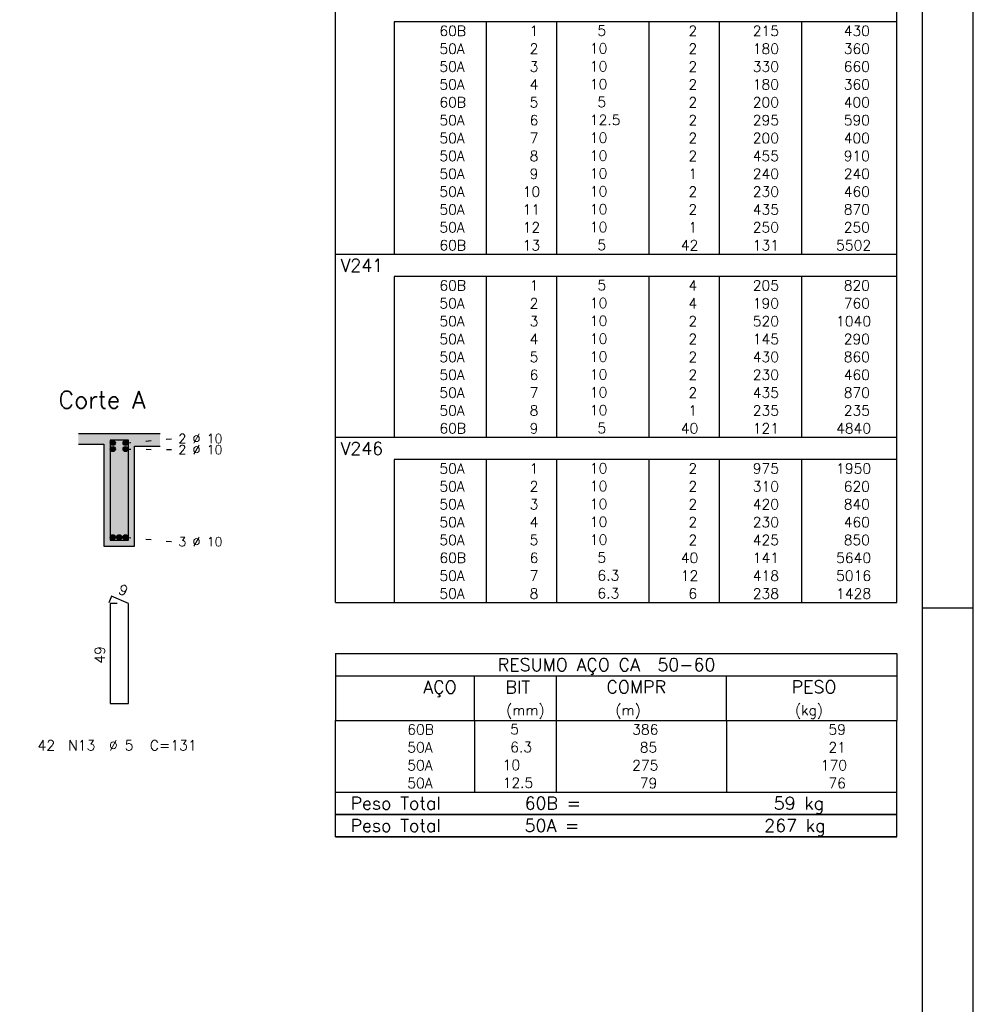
# Model space of a CAD drawing. Extents: x 0 to 84.1, y 0 to 59.4.
# Tile 7 of 8: x 65.4 to 84.1, y 21.9 to 41.2. Entities that reach past the tile are written whole.
import ezdxf

# ---------------------------------------------------------------- set-up
doc = ezdxf.new("R2010")
doc.units = 0
doc.header["$MEASUREMENT"] = 0
doc.linetypes.add('ESTILO_TQS_0002', pattern=[0.4, 0.1, -0.3])
for name, color, linetype in [('1', 1, 'CONTINUOUS'), ('2', 2, 'CONTINUOUS'), ('4', 4, 'CONTINUOUS'), ('6', 6, 'CONTINUOUS'), ('9', 9, 'CONTINUOUS')]:
    doc.layers.add(name, color=color, linetype=linetype)
doc.styles.get("Standard").update_dxf_attribs({"font": 'ROMANS.SHX'})

msp = doc.modelspace()

# ---------------------------------------------------------------- linework, layer by layer
at = {"layer": '1', "linetype": 'ESTILO_TQS_0002'}
for p, q in [((67.485, 32.935), (68.43, 33.02)), ((67.485, 32.815), (68.43, 32.804)), ((67.485, 31.085), (68.43, 31))]:
    msp.add_line(p, q, dxfattribs=at)
at = {"layer": '1', "linetype": 'Continuous'}
for centre in [(67.235, 32.935), (67.235, 32.815), (67.485, 32.935), (67.485, 32.815), (67.235, 31.085), (67.36, 31.085), (67.485, 31.085)]:
    msp.add_circle(centre, 0.05, dxfattribs=at)
at = {"layer": '2', "linetype": 'Continuous'}
for p, q in [((84.1, 0), (84.1, 59.4)), ((71.6, 41.183), (71.6, 41.62)), ((82.6, 41.183), (82.6, 41.62)), ((71.6, 40.833), (71.6, 41.183)), ((82.6, 41.183), (72.75, 41.183)), ((72.75, 41.183), (72.75, 40.833)), ((74.55, 41.183), (74.55, 40.833)), ((75.93, 41.183), (75.93, 40.833)), ((77.74, 41.183), (77.74, 40.833)), ((79.12, 41.183), (79.12, 40.833)), ((80.73, 41.183), (80.73, 40.833)), ((82.6, 40.833), (82.6, 41.183)), ((71.6, 40.483), (71.6, 40.833)), ((72.75, 40.833), (72.75, 40.483)), ((74.55, 40.833), (74.55, 40.483)), ((75.93, 40.833), (75.93, 40.483)), ((77.74, 40.833), (77.74, 40.483)), ((79.12, 40.833), (79.12, 40.483)), ((80.73, 40.833), (80.73, 40.483)), ((82.6, 40.483), (82.6, 40.833)), ((71.6, 40.133), (71.6, 40.483)), ((72.75, 40.483), (72.75, 40.133)), ((74.55, 40.483), (74.55, 40.133)), ((75.93, 40.483), (75.93, 40.133)), ((77.74, 40.483), (77.74, 40.133)), ((79.12, 40.483), (79.12, 40.133)), ((80.73, 40.483), (80.73, 40.133)), ((82.6, 40.133), (82.6, 40.483)), ((71.6, 39.783), (71.6, 40.133)), ((72.75, 40.133), (72.75, 39.783)), ((74.55, 40.133), (74.55, 39.783)), ((75.93, 40.133), (75.93, 39.783)), ((77.74, 40.133), (77.74, 39.783)), ((79.12, 40.133), (79.12, 39.783)), ((80.73, 40.133), (80.73, 39.783)), ((82.6, 39.783), (82.6, 40.133)), ((71.6, 39.433), (71.6, 39.783)), ((72.75, 39.783), (72.75, 39.433)), ((74.55, 39.783), (74.55, 39.433)), ((75.93, 39.783), (75.93, 39.433)), ((77.74, 39.783), (77.74, 39.433)), ((79.12, 39.783), (79.12, 39.433)), ((80.73, 39.783), (80.73, 39.433)), ((82.6, 39.433), (82.6, 39.783)), ((71.6, 39.083), (71.6, 39.433)), ((72.75, 39.433), (72.75, 39.083)), ((74.55, 39.433), (74.55, 39.083)), ((75.93, 39.433), (75.93, 39.083)), ((77.74, 39.433), (77.74, 39.083)), ((79.12, 39.433), (79.12, 39.083)), ((80.73, 39.433), (80.73, 39.083)), ((82.6, 39.083), (82.6, 39.433)), ((71.6, 38.733), (71.6, 39.083)), ((72.75, 39.083), (72.75, 38.733)), ((74.55, 39.083), (74.55, 38.733)), ((75.93, 39.083), (75.93, 38.733)), ((77.74, 39.083), (77.74, 38.733)), ((79.12, 39.083), (79.12, 38.733)), ((80.73, 39.083), (80.73, 38.733)), ((82.6, 38.733), (82.6, 39.083)), ((71.6, 38.383), (71.6, 38.733)), ((72.75, 38.733), (72.75, 38.383)), ((74.55, 38.733), (74.55, 38.383)), ((75.93, 38.733), (75.93, 38.383)), ((77.74, 38.733), (77.74, 38.383)), ((79.12, 38.733), (79.12, 38.383)), ((80.73, 38.733), (80.73, 38.383)), ((82.6, 38.383), (82.6, 38.733)), ((71.6, 38.033), (71.6, 38.383)), ((72.75, 38.383), (72.75, 38.033)), ((74.55, 38.383), (74.55, 38.033)), ((75.93, 38.383), (75.93, 38.033)), ((77.74, 38.383), (77.74, 38.033)), ((79.12, 38.383), (79.12, 38.033)), ((80.73, 38.383), (80.73, 38.033)), ((82.6, 38.033), (82.6, 38.383)), ((71.6, 37.683), (71.6, 38.033)), ((72.75, 38.033), (72.75, 37.683)), ((74.55, 38.033), (74.55, 37.683)), ((75.93, 38.033), (75.93, 37.683)), ((77.74, 38.033), (77.74, 37.683)), ((79.12, 38.033), (79.12, 37.683)), ((80.73, 38.033), (80.73, 37.683)), ((82.6, 37.683), (82.6, 38.033)), ((71.6, 37.333), (71.6, 37.683)), ((72.75, 37.683), (72.75, 37.333)), ((74.55, 37.683), (74.55, 37.333)), ((75.93, 37.683), (75.93, 37.333)), ((77.74, 37.683), (77.74, 37.333)), ((79.12, 37.683), (79.12, 37.333)), ((80.73, 37.683), (80.73, 37.333)), ((82.6, 37.333), (82.6, 37.683)), ((71.6, 36.983), (71.6, 37.333)), ((72.75, 37.333), (72.75, 36.983)), ((74.55, 37.333), (74.55, 36.983)), ((75.93, 37.333), (75.93, 36.983)), ((77.74, 37.333), (77.74, 36.983)), ((79.12, 37.333), (79.12, 36.983)), ((80.73, 37.333), (80.73, 36.983)), ((82.6, 36.983), (82.6, 37.333)), ((71.6, 36.633), (71.6, 36.983)), ((72.75, 36.983), (72.75, 36.633)), ((74.55, 36.983), (74.55, 36.633)), ((75.93, 36.983), (75.93, 36.633)), ((77.74, 36.983), (77.74, 36.633)), ((79.12, 36.983), (79.12, 36.633)), ((80.73, 36.983), (80.73, 36.633)), ((82.6, 36.633), (82.6, 36.983)), ((71.6, 36.195), (71.6, 36.633)), ((71.6, 36.633), (82.6, 36.633)), ((82.6, 36.195), (82.6, 36.633)), ((71.6, 35.845), (71.6, 36.195)), ((82.6, 36.195), (72.75, 36.195)), ((72.75, 36.195), (72.75, 35.845)), ((74.55, 36.195), (74.55, 35.845)), ((75.93, 36.195), (75.93, 35.845)), ((77.74, 36.195), (77.74, 35.845)), ((79.12, 36.195), (79.12, 35.845)), ((80.73, 36.195), (80.73, 35.845)), ((82.6, 35.845), (82.6, 36.195)), ((71.6, 35.495), (71.6, 35.845)), ((72.75, 35.845), (72.75, 35.495)), ((74.55, 35.845), (74.55, 35.495)), ((75.93, 35.845), (75.93, 35.495)), ((77.74, 35.845), (77.74, 35.495)), ((79.12, 35.845), (79.12, 35.495)), ((80.73, 35.845), (80.73, 35.495)), ((82.6, 35.495), (82.6, 35.845)), ((71.6, 35.145), (71.6, 35.495)), ((72.75, 35.495), (72.75, 35.145)), ((74.55, 35.495), (74.55, 35.145)), ((75.93, 35.495), (75.93, 35.145)), ((77.74, 35.495), (77.74, 35.145)), ((79.12, 35.495), (79.12, 35.145)), ((80.73, 35.495), (80.73, 35.145)), ((82.6, 35.145), (82.6, 35.495)), ((71.6, 34.795), (71.6, 35.145)), ((72.75, 35.145), (72.75, 34.795)), ((74.55, 35.145), (74.55, 34.795)), ((75.93, 35.145), (75.93, 34.795)), ((77.74, 35.145), (77.74, 34.795)), ((79.12, 35.145), (79.12, 34.795)), ((80.73, 35.145), (80.73, 34.795)), ((82.6, 34.795), (82.6, 35.145)), ((71.6, 34.445), (71.6, 34.795)), ((72.75, 34.795), (72.75, 34.445)), ((74.55, 34.795), (74.55, 34.445)), ((75.93, 34.795), (75.93, 34.445)), ((77.74, 34.795), (77.74, 34.445)), ((79.12, 34.795), (79.12, 34.445)), ((80.73, 34.795), (80.73, 34.445)), ((82.6, 34.445), (82.6, 34.795)), ((71.6, 34.095), (71.6, 34.445)), ((72.75, 34.445), (72.75, 34.095)), ((74.55, 34.445), (74.55, 34.095)), ((75.93, 34.445), (75.93, 34.095)), ((77.74, 34.445), (77.74, 34.095)), ((79.12, 34.445), (79.12, 34.095)), ((80.73, 34.445), (80.73, 34.095)), ((82.6, 34.095), (82.6, 34.445)), ((71.6, 33.745), (71.6, 34.095)), ((72.75, 34.095), (72.75, 33.745)), ((74.55, 34.095), (74.55, 33.745)), ((75.93, 34.095), (75.93, 33.745)), ((77.74, 34.095), (77.74, 33.745)), ((79.12, 34.095), (79.12, 33.745)), ((80.73, 34.095), (80.73, 33.745)), ((82.6, 33.745), (82.6, 34.095)), ((71.6, 33.395), (71.6, 33.745)), ((72.75, 33.745), (72.75, 33.395)), ((74.55, 33.745), (74.55, 33.395)), ((75.93, 33.745), (75.93, 33.395)), ((77.74, 33.745), (77.74, 33.395)), ((79.12, 33.745), (79.12, 33.395)), ((80.73, 33.745), (80.73, 33.395)), ((82.6, 33.395), (82.6, 33.745)), ((71.6, 33.045), (71.6, 33.395)), ((72.75, 33.395), (72.75, 33.045)), ((74.55, 33.395), (74.55, 33.045)), ((75.93, 33.395), (75.93, 33.045)), ((77.74, 33.395), (77.74, 33.045)), ((79.12, 33.395), (79.12, 33.045)), ((80.73, 33.395), (80.73, 33.045)), ((82.6, 33.045), (82.6, 33.395)), ((68.16, 33.11), (66.56, 33.11)), ((71.6, 32.608), (71.6, 33.045)), ((71.6, 33.045), (82.6, 33.045)), ((82.6, 32.608), (82.6, 33.045)), ((66.56, 32.91), (67.06, 32.91)), ((67.06, 32.91), (67.06, 30.91)), ((67.66, 30.91), (67.66, 32.87)), ((67.66, 32.87), (68.16, 32.87)), ((71.6, 32.258), (71.6, 32.608)), ((82.6, 32.608), (72.75, 32.608)), ((72.75, 32.608), (72.75, 32.258)), ((74.55, 32.608), (74.55, 32.258)), ((75.93, 32.608), (75.93, 32.258)), ((77.74, 32.608), (77.74, 32.258)), ((79.12, 32.608), (79.12, 32.258)), ((80.73, 32.608), (80.73, 32.258)), ((82.6, 32.258), (82.6, 32.608)), ((71.6, 31.908), (71.6, 32.258)), ((72.75, 32.258), (72.75, 31.908)), ((74.55, 32.258), (74.55, 31.908)), ((75.93, 32.258), (75.93, 31.908)), ((77.74, 32.258), (77.74, 31.908)), ((79.12, 32.258), (79.12, 31.908)), ((80.73, 32.258), (80.73, 31.908)), ((82.6, 31.908), (82.6, 32.258)), ((71.6, 31.558), (71.6, 31.908)), ((72.75, 31.908), (72.75, 31.558)), ((74.55, 31.908), (74.55, 31.558)), ((75.93, 31.908), (75.93, 31.558)), ((77.74, 31.908), (77.74, 31.558)), ((79.12, 31.908), (79.12, 31.558)), ((80.73, 31.908), (80.73, 31.558)), ((82.6, 31.558), (82.6, 31.908)), ((71.6, 31.208), (71.6, 31.558)), ((72.75, 31.558), (72.75, 31.208)), ((74.55, 31.558), (74.55, 31.208)), ((75.93, 31.558), (75.93, 31.208)), ((77.74, 31.558), (77.74, 31.208)), ((79.12, 31.558), (79.12, 31.208)), ((80.73, 31.558), (80.73, 31.208)), ((82.6, 31.208), (82.6, 31.558)), ((71.6, 30.858), (71.6, 31.208)), ((72.75, 31.208), (72.75, 30.858)), ((74.55, 31.208), (74.55, 30.858)), ((75.93, 31.208), (75.93, 30.858)), ((77.74, 31.208), (77.74, 30.858)), ((79.12, 31.208), (79.12, 30.858)), ((80.73, 31.208), (80.73, 30.858)), ((82.6, 30.858), (82.6, 31.208)), ((67.06, 30.91), (67.66, 30.91)), ((71.6, 30.508), (71.6, 30.858)), ((72.75, 30.858), (72.75, 30.508)), ((74.55, 30.858), (74.55, 30.508)), ((75.93, 30.858), (75.93, 30.508)), ((77.74, 30.858), (77.74, 30.508)), ((79.12, 30.858), (79.12, 30.508)), ((80.73, 30.858), (80.73, 30.508)), ((82.6, 30.508), (82.6, 30.858)), ((71.6, 30.158), (71.6, 30.508)), ((72.75, 30.508), (72.75, 30.158)), ((74.55, 30.508), (74.55, 30.158)), ((75.93, 30.508), (75.93, 30.158)), ((77.74, 30.508), (77.74, 30.158)), ((79.12, 30.508), (79.12, 30.158)), ((80.73, 30.508), (80.73, 30.158)), ((82.6, 30.158), (82.6, 30.508)), ((71.6, 29.808), (71.6, 30.158)), ((72.75, 30.158), (72.75, 29.808)), ((74.55, 30.158), (74.55, 29.808)), ((75.93, 30.158), (75.93, 29.808)), ((77.74, 30.158), (77.74, 29.808)), ((79.12, 30.158), (79.12, 29.808)), ((80.73, 30.158), (80.73, 29.808)), ((82.6, 29.808), (82.6, 30.158)), ((71.6, 29.808), (82.6, 29.808)), ((84.1, 29.7), (83.1, 29.7)), ((71.6, 28.808), (71.6, 27.495)), ((71.6, 28.808), (82.6, 28.808)), ((82.6, 28.808), (82.6, 27.495)), ((71.6, 28.37), (82.6, 28.37)), ((74.32, 27.495), (74.32, 28.37)), ((75.93, 27.495), (75.93, 28.37)), ((79.265, 27.495), (79.265, 28.37)), ((71.6, 27.495), (82.6, 27.495)), ((71.6, 27.145), (71.6, 27.495)), ((74.32, 27.495), (74.32, 27.145)), ((75.93, 27.145), (75.93, 27.495)), ((79.265, 27.495), (79.265, 27.145)), ((82.6, 27.145), (82.6, 27.495)), ((71.6, 26.795), (71.6, 27.145)), ((74.32, 27.145), (74.32, 26.795)), ((75.93, 26.795), (75.93, 27.145)), ((79.265, 27.145), (79.265, 26.795)), ((82.6, 26.795), (82.6, 27.145)), ((71.6, 26.445), (71.6, 26.795)), ((74.32, 26.795), (74.32, 26.445)), ((75.93, 26.445), (75.93, 26.795)), ((79.265, 26.795), (79.265, 26.445)), ((82.6, 26.445), (82.6, 26.795)), ((71.6, 26.095), (71.6, 26.445)), ((74.32, 26.445), (74.32, 26.095)), ((75.93, 26.095), (75.93, 26.445)), ((79.265, 26.445), (79.265, 26.095)), ((82.6, 26.095), (82.6, 26.445)), ((71.6, 26.095), (82.6, 26.095)), ((71.6, 25.658), (71.6, 26.095)), ((71.6, 26.095), (82.6, 26.095)), ((82.6, 25.658), (82.6, 26.095)), ((82.6, 25.658), (71.6, 25.658)), ((71.6, 25.22), (71.6, 25.658)), ((71.6, 25.658), (82.6, 25.658)), ((82.6, 25.22), (82.6, 25.658)), ((82.6, 25.22), (71.6, 25.22)), ((71.6, 25.22), (82.6, 25.22))]:
    msp.add_line(p, q, dxfattribs=at)
msp.add_lwpolyline([(83.1, 1), (2.5, 1), (2.5, 58.4), (83.1, 58.4), (83.1, 1)], dxfattribs=at)
at = {"layer": '4', "linetype": 'Continuous'}
msp.add_lwpolyline([(67.18, 32.99), (67.18, 31.03), (67.54, 31.03), (67.54, 32.99), (67.18, 32.99)], dxfattribs=at)
at = {"layer": '6', "linetype": 'Continuous'}
for p, q in [((67.208, 29.93), (67.154, 29.801)), ((67.54, 29.79), (67.208, 29.93)), ((67.32, 29.79), (67.18, 29.79)), ((67.18, 29.79), (67.18, 27.83)), ((67.54, 27.83), (67.54, 29.79)), ((67.18, 27.83), (67.54, 27.83))]:
    msp.add_line(p, q, dxfattribs=at)
at = {"layer": '9', "linetype": 'Continuous'}
for points in [[(66.56, 33.11), (66.56, 32.91), (67.06, 32.91)], [(66.56, 33.11), (67.06, 32.91), (68.16, 33.11)], [(67.06, 32.91), (67.66, 32.87), (68.16, 33.11)], [(67.66, 32.87), (68.16, 32.87), (68.16, 33.11)], [(67.06, 30.91), (67.66, 30.91), (67.06, 32.91)], [(67.66, 30.91), (67.66, 32.87), (67.06, 32.91)], [(67.285, 32.935), (67.21, 32.978), (67.188, 32.952)], [(67.285, 32.935), (67.188, 32.952), (67.188, 32.918)], [(67.285, 32.935), (67.188, 32.918), (67.21, 32.892)], [(67.285, 32.815), (67.21, 32.858), (67.188, 32.832)], [(67.285, 32.815), (67.188, 32.832), (67.188, 32.798)], [(67.285, 32.815), (67.188, 32.798), (67.21, 32.772)], [(67.285, 32.935), (67.244, 32.984), (67.21, 32.978)], [(67.285, 32.935), (67.21, 32.892), (67.244, 32.886)], [(67.285, 32.815), (67.244, 32.864), (67.21, 32.858)], [(67.285, 32.815), (67.21, 32.772), (67.244, 32.766)], [(67.285, 32.935), (67.273, 32.967), (67.244, 32.984)], [(67.285, 32.935), (67.244, 32.886), (67.273, 32.903)], [(67.285, 32.815), (67.273, 32.847), (67.244, 32.864)], [(67.285, 32.815), (67.244, 32.766), (67.273, 32.783)], [(67.285, 32.935), (67.273, 32.903), (67.285, 32.935)], [(67.285, 32.815), (67.273, 32.783), (67.285, 32.815)], [(67.535, 32.935), (67.46, 32.978), (67.438, 32.952)], [(67.535, 32.935), (67.438, 32.952), (67.438, 32.918)], [(67.535, 32.935), (67.438, 32.918), (67.46, 32.892)], [(67.535, 32.815), (67.46, 32.858), (67.438, 32.832)], [(67.535, 32.815), (67.438, 32.832), (67.438, 32.798)], [(67.535, 32.815), (67.438, 32.798), (67.46, 32.772)], [(67.535, 32.935), (67.494, 32.984), (67.46, 32.978)], [(67.535, 32.935), (67.46, 32.892), (67.494, 32.886)], [(67.535, 32.815), (67.494, 32.864), (67.46, 32.858)], [(67.535, 32.815), (67.46, 32.772), (67.494, 32.766)], [(67.535, 32.935), (67.523, 32.967), (67.494, 32.984)], [(67.535, 32.935), (67.494, 32.886), (67.523, 32.903)], [(67.535, 32.815), (67.523, 32.847), (67.494, 32.864)], [(67.535, 32.815), (67.494, 32.766), (67.523, 32.783)], [(67.535, 32.935), (67.523, 32.903), (67.535, 32.935)], [(67.535, 32.815), (67.523, 32.783), (67.535, 32.815)], [(67.285, 31.085), (67.21, 31.128), (67.188, 31.102)], [(67.285, 31.085), (67.188, 31.102), (67.188, 31.068)], [(67.285, 31.085), (67.188, 31.068), (67.21, 31.042)], [(67.285, 31.085), (67.244, 31.134), (67.21, 31.128)], [(67.285, 31.085), (67.21, 31.042), (67.244, 31.036)], [(67.285, 31.085), (67.273, 31.117), (67.244, 31.134)], [(67.285, 31.085), (67.244, 31.036), (67.273, 31.053)], [(67.285, 31.085), (67.273, 31.053), (67.285, 31.085)], [(67.41, 31.085), (67.335, 31.128), (67.313, 31.102)], [(67.41, 31.085), (67.313, 31.102), (67.313, 31.068)], [(67.41, 31.085), (67.313, 31.068), (67.335, 31.042)], [(67.41, 31.085), (67.369, 31.134), (67.335, 31.128)], [(67.41, 31.085), (67.335, 31.042), (67.369, 31.036)], [(67.41, 31.085), (67.398, 31.117), (67.369, 31.134)], [(67.41, 31.085), (67.369, 31.036), (67.398, 31.053)], [(67.41, 31.085), (67.398, 31.053), (67.41, 31.085)], [(67.535, 31.085), (67.46, 31.128), (67.438, 31.102)], [(67.535, 31.085), (67.438, 31.102), (67.438, 31.068)], [(67.535, 31.085), (67.438, 31.068), (67.46, 31.042)], [(67.535, 31.085), (67.494, 31.134), (67.46, 31.128)], [(67.535, 31.085), (67.46, 31.042), (67.494, 31.036)], [(67.535, 31.085), (67.523, 31.117), (67.494, 31.134)], [(67.535, 31.085), (67.494, 31.036), (67.523, 31.053)], [(67.535, 31.085), (67.523, 31.053), (67.535, 31.085)]]:
    msp.add_solid(points, dxfattribs=at)

# ---------------------------------------------------------------- texts
at = {"layer": '2', "linetype": 'Continuous'}
for s, height, p in [('     60B', 0.2, (72.89, 40.908)), ('  1', 0.2, (75.13, 40.908)), ('    5  ', 0.2, (76.137, 40.914)), ('    2', 0.2, (77.92, 40.908)), ('   215', 0.2, (79.33, 40.908)), ('    430', 0.2, (80.964, 40.908)), ('     50A', 0.2, (72.89, 40.558)), ('  2', 0.2, (75.13, 40.558)), ('   10  ', 0.2, (76.137, 40.564)), ('    2', 0.2, (77.92, 40.558)), ('   180', 0.2, (79.33, 40.558)), ('    360', 0.2, (80.964, 40.558)), ('     50A', 0.2, (72.89, 40.208)), ('  3', 0.2, (75.13, 40.208)), ('   10  ', 0.2, (76.137, 40.214)), ('    2', 0.2, (77.92, 40.208)), ('   330', 0.2, (79.33, 40.208)), ('    660', 0.2, (80.964, 40.208)), ('     50A', 0.2, (72.89, 39.858)), ('  4', 0.2, (75.13, 39.858)), ('   10  ', 0.2, (76.137, 39.864)), ('    2', 0.2, (77.92, 39.858)), ('   180', 0.2, (79.33, 39.858)), ('    360', 0.2, (80.964, 39.858)), ('     60B', 0.2, (72.89, 39.508)), ('  5', 0.2, (75.13, 39.508)), ('    5  ', 0.2, (76.137, 39.514)), ('    2', 0.2, (77.92, 39.508)), ('   200', 0.2, (79.33, 39.508)), ('    400', 0.2, (80.964, 39.508)), ('     50A', 0.2, (72.89, 39.158)), ('  6', 0.2, (75.13, 39.158)), ('   12.5', 0.2, (76.137, 39.164)), ('    2', 0.2, (77.92, 39.158)), ('   295', 0.2, (79.33, 39.158)), ('    590', 0.2, (80.964, 39.158)), ('     50A', 0.2, (72.89, 38.808)), ('  7', 0.2, (75.13, 38.808)), ('   10  ', 0.2, (76.137, 38.814)), ('    2', 0.2, (77.92, 38.808)), ('   200', 0.2, (79.33, 38.808)), ('    400', 0.2, (80.964, 38.808)), ('     50A', 0.2, (72.89, 38.458)), ('  8', 0.2, (75.13, 38.458)), ('   10  ', 0.2, (76.137, 38.464)), ('    2', 0.2, (77.92, 38.458)), ('   455', 0.2, (79.33, 38.458)), ('    910', 0.2, (80.964, 38.458)), ('     50A', 0.2, (72.89, 38.108)), ('  9', 0.2, (75.13, 38.108)), ('   10  ', 0.2, (76.137, 38.114)), ('    1', 0.2, (77.92, 38.108)), ('   240', 0.2, (79.33, 38.108)), ('    240', 0.2, (80.964, 38.108)), ('     50A', 0.2, (72.89, 37.758)), (' 10', 0.2, (75.13, 37.758)), ('   10  ', 0.2, (76.137, 37.764)), ('    2', 0.2, (77.92, 37.758)), ('   230', 0.2, (79.33, 37.758)), ('    460', 0.2, (80.964, 37.758)), ('     50A', 0.2, (72.89, 37.408)), (' 11', 0.2, (75.13, 37.408)), ('   10  ', 0.2, (76.137, 37.414)), ('    2', 0.2, (77.92, 37.408)), ('   435', 0.2, (79.33, 37.408)), ('    870', 0.2, (80.964, 37.408)), ('     50A', 0.2, (72.89, 37.058)), (' 12', 0.2, (75.13, 37.058)), ('   10  ', 0.2, (76.137, 37.064)), ('    1', 0.2, (77.92, 37.058)), ('   250', 0.2, (79.33, 37.058)), ('    250', 0.2, (80.964, 37.058)), ('     60B', 0.2, (72.89, 36.708)), (' 13', 0.2, (75.13, 36.708)), ('    5  ', 0.2, (76.137, 36.714)), ('   42', 0.2, (77.92, 36.708)), ('   131', 0.2, (79.33, 36.708)), ('   5502', 0.2, (80.964, 36.708)), ('V241', 0.25, (71.696, 36.289)), ('     60B', 0.2, (72.89, 35.92)), ('  1', 0.2, (75.13, 35.92)), ('    5  ', 0.2, (76.137, 35.926)), ('    4', 0.2, (77.92, 35.92)), ('   205', 0.2, (79.33, 35.92)), ('    820', 0.2, (80.964, 35.92)), ('     50A', 0.2, (72.89, 35.57)), ('  2', 0.2, (75.13, 35.57)), ('   10  ', 0.2, (76.137, 35.576)), ('    4', 0.2, (77.92, 35.57)), ('   190', 0.2, (79.33, 35.57)), ('    760', 0.2, (80.964, 35.57)), ('     50A', 0.2, (72.89, 35.22)), ('  3', 0.2, (75.13, 35.22)), ('   10  ', 0.2, (76.137, 35.226)), ('    2', 0.2, (77.92, 35.22)), ('   520', 0.2, (79.33, 35.22)), ('   1040', 0.2, (80.964, 35.22)), ('     50A', 0.2, (72.89, 34.87)), ('  4', 0.2, (75.13, 34.87)), ('   10  ', 0.2, (76.137, 34.876)), ('    2', 0.2, (77.92, 34.87)), ('   145', 0.2, (79.33, 34.87)), ('    290', 0.2, (80.964, 34.87)), ('   10  ', 0.2, (76.137, 34.526)), ('     50A', 0.2, (72.89, 34.52)), ('  5', 0.2, (75.13, 34.52)), ('    2', 0.2, (77.92, 34.52)), ('   430', 0.2, (79.33, 34.52)), ('    860', 0.2, (80.964, 34.52)), ('     50A', 0.2, (72.89, 34.17)), ('  6', 0.2, (75.13, 34.17)), ('   10  ', 0.2, (76.137, 34.176)), ('    2', 0.2, (77.92, 34.17)), ('   230', 0.2, (79.33, 34.17)), ('    460', 0.2, (80.964, 34.17)), ('Corte A', 0.34, (66.17, 33.61)), ('     50A', 0.2, (72.89, 33.82)), ('  7', 0.2, (75.13, 33.82)), ('   10  ', 0.2, (76.137, 33.826)), ('    2', 0.2, (77.92, 33.82)), ('   435', 0.2, (79.33, 33.82)), ('    870', 0.2, (80.964, 33.82)), ('     50A', 0.2, (72.89, 33.47)), ('  8', 0.2, (75.13, 33.47)), ('   10  ', 0.2, (76.137, 33.476)), ('    1', 0.2, (77.92, 33.47)), ('   235', 0.2, (79.33, 33.47)), ('    235', 0.2, (80.964, 33.47)), ('     60B', 0.2, (72.89, 33.12)), ('  9', 0.2, (75.13, 33.12)), ('    5  ', 0.2, (76.137, 33.126)), ('   40', 0.2, (77.92, 33.12)), ('   121', 0.2, (79.33, 33.12)), ('   4840', 0.2, (80.964, 33.12)), ('2 %%c 10', 0.18, (68.52, 32.93)), ('2 %%c 10', 0.18, (68.52, 32.714)), ('V246', 0.25, (71.696, 32.701)), ('     50A', 0.2, (72.89, 32.333)), ('  1', 0.2, (75.13, 32.333)), ('   10  ', 0.2, (76.137, 32.339)), ('    2', 0.2, (77.92, 32.333)), ('   975', 0.2, (79.33, 32.333)), ('   1950', 0.2, (80.964, 32.333)), ('     50A', 0.2, (72.89, 31.983)), ('  2', 0.2, (75.13, 31.983)), ('   10  ', 0.2, (76.137, 31.989)), ('    2', 0.2, (77.92, 31.983)), ('   310', 0.2, (79.33, 31.983)), ('    620', 0.2, (80.964, 31.983)), ('     50A', 0.2, (72.89, 31.633)), ('  3', 0.2, (75.13, 31.633)), ('   10  ', 0.2, (76.137, 31.639)), ('    2', 0.2, (77.92, 31.633)), ('   420', 0.2, (79.33, 31.633)), ('    840', 0.2, (80.964, 31.633)), ('     50A', 0.2, (72.89, 31.283)), ('  4', 0.2, (75.13, 31.283)), ('   10  ', 0.2, (76.137, 31.289)), ('    2', 0.2, (77.92, 31.283)), ('   230', 0.2, (79.33, 31.283)), ('    460', 0.2, (80.964, 31.283)), ('3 %%c 10', 0.18, (68.52, 30.91)), ('     50A', 0.2, (72.89, 30.933)), ('  5', 0.2, (75.13, 30.933)), ('   10  ', 0.2, (76.137, 30.939)), ('    2', 0.2, (77.92, 30.933)), ('   425', 0.2, (79.33, 30.933)), ('    850', 0.2, (80.964, 30.933)), ('     60B', 0.2, (72.89, 30.583)), ('  6', 0.2, (75.13, 30.583)), ('    5  ', 0.2, (76.137, 30.589)), ('   40', 0.2, (77.92, 30.583)), ('   141', 0.2, (79.33, 30.583)), ('   5640', 0.2, (80.964, 30.583)), ('     50A', 0.2, (72.89, 30.233)), ('  7', 0.2, (75.13, 30.233)), ('    6.3', 0.2, (76.137, 30.239)), ('   12', 0.2, (77.92, 30.233)), ('   418', 0.2, (79.33, 30.233)), ('   5016', 0.2, (80.964, 30.233)), ('     50A', 0.2, (72.89, 29.883)), ('  8', 0.2, (75.13, 29.883)), ('    6.3', 0.2, (76.137, 29.889)), ('    6', 0.2, (77.92, 29.883)), ('   238', 0.2, (79.33, 29.883)), ('   1428', 0.2, (80.964, 29.883)), ('RESUMO AÇO CA  50-60', 0.25, (74.78, 28.464)), ('AÇO', 0.25, (73.32, 28.026)), ('BIT', 0.25, (74.93, 28.026)), ('COMPR', 0.25, (76.909, 28.03)), ('PESO', 0.25, (80.538, 28.03)), ('(mm)', 0.2, (74.944, 27.599)), ('(m)', 0.2, (77.086, 27.599)), ('(kg)', 0.2, (80.606, 27.599)), ('     60B', 0.2, (72.26, 27.22)), ('    5  ', 0.2, (74.427, 27.226)), ('     386', 0.2, (76.668, 27.22)), ('     59', 0.2, (80.515, 27.22)), ('42', 0.2, (65.76, 26.91)), ('N13', 0.2, (66.36, 26.91)), ('%%c 5', 0.2, (67.16, 26.91)), ('C=131', 0.2, (67.96, 26.91)), ('     50A', 0.2, (72.26, 26.87)), ('    6.3', 0.2, (74.427, 26.876)), ('      85', 0.2, (76.668, 26.87)), ('     21', 0.2, (80.515, 26.87)), ('     50A', 0.2, (72.26, 26.52)), ('   10  ', 0.2, (74.427, 26.526)), ('     275', 0.2, (76.668, 26.52)), ('    170', 0.2, (80.515, 26.52)), ('     50A', 0.2, (72.26, 26.17)), ('   12.5', 0.2, (74.427, 26.176)), ('      79', 0.2, (76.668, 26.17)), ('     76', 0.2, (80.515, 26.17)), ('Peso Total        60B =', 0.25, (71.893, 25.751)), ('     59 kg', 0.25, (79.257, 25.751)), ('Peso Total        50A =', 0.25, (71.893, 25.314)), ('    267 kg', 0.25, (79.257, 25.314))]:
    msp.add_text(s, height=height, dxfattribs=at).set_placement(p)
for s, rotation, p in [('9', 337.1146, (67.321, 29.991)), ('49', 90, (67.08, 28.61))]:
    msp.add_text(s, height=0.2, rotation=rotation, dxfattribs=at).set_placement(p)

doc.saveas('drawing.dxf')
